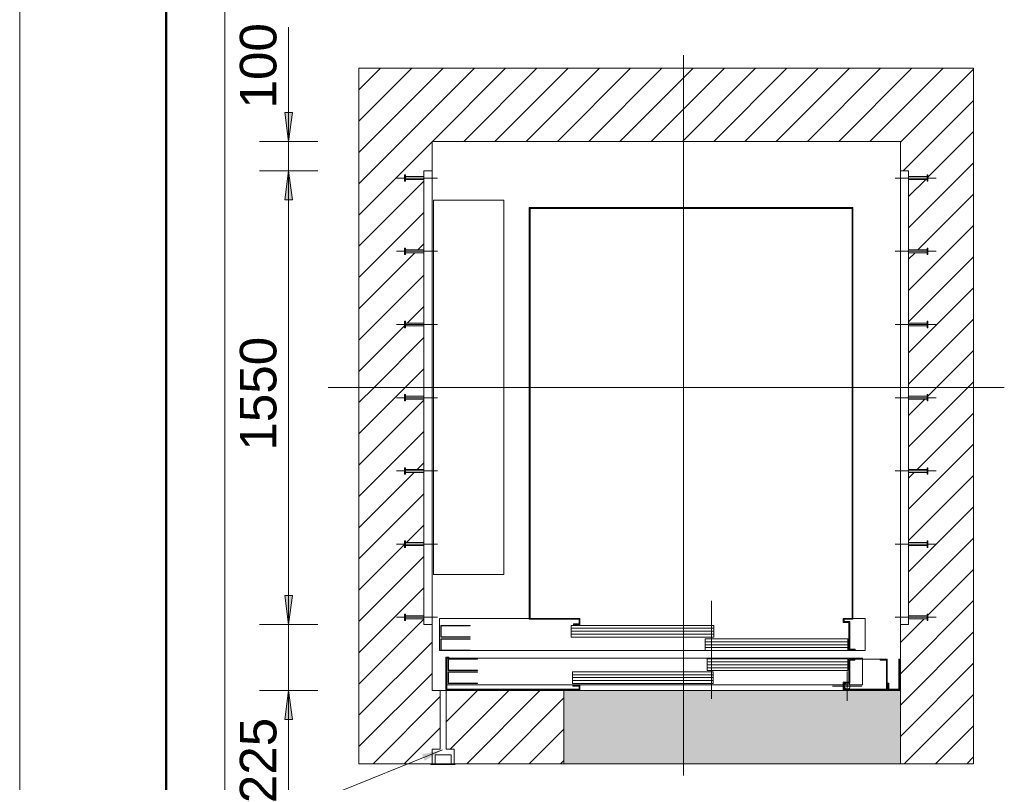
# Model space of a CAD drawing. Extents: x 294 to 994, y 7 to 427.
# Tile 16 of 33: x 294 to 361, y 273 to 325. Entities that reach past the tile are written whole.
import ezdxf
from ezdxf.lldxf.tags import DXFTag

# ---------------------------------------------------------------- set-up
doc = ezdxf.new("R2010")
doc.units = 0
doc.layers.get('0').update_dxf_attribs({"lineweight": 5})
for name, color, linetype, lineweight, true_color in [('3', 9, 'grob', 5, 0x808080), ('7', 9, 'STRICHPUNKT2', 5, 0x808080), ('8', 3, 'Continuous', 5, 0x00ff00), ('8_Schraffur', 9, 'Continuous', 5, 0x808080), ('9_Bem', 9, 'Continuous', 5, 0x808080)]:
    doc.layers.add(name, color=color, linetype=linetype, lineweight=lineweight, true_color=true_color)
doc.layers.add('6', color=7, linetype='Continuous', lineweight=18)
doc.layers.add('iwb_Rahmen', color=7, linetype='Continuous', lineweight=50)
doc.layers.add('_3d_View_', color=7, linetype='Continuous')
doc.styles.get("Standard").update_dxf_attribs({"font": 'arial.ttf'})
tags = doc.linetypes.add('fein_strichliert', pattern=[4, 1, -2, 1]).pattern_tags.tags
tags[8:9] = [DXFTag(74, 4), DXFTag(75, 0), DXFTag(340, '0'), DXFTag(46, 0.0), DXFTag(50, 0.0), DXFTag(44, 0.0), DXFTag(45, 0.0)]
tags[6:7] = [DXFTag(74, 4), DXFTag(75, 0), DXFTag(340, '0'), DXFTag(46, 0.0), DXFTag(50, 0.0), DXFTag(44, 0.0), DXFTag(45, 0.0)]
tags[4:5] = [DXFTag(74, 4), DXFTag(75, 0), DXFTag(340, '0'), DXFTag(46, 0.0), DXFTag(50, 0.0), DXFTag(44, 0.0), DXFTag(45, 0.0)]
tags = doc.linetypes.add('grob', pattern=[14, 3, -8, 3]).pattern_tags.tags
tags[8:9] = [DXFTag(74, 4), DXFTag(75, 0), DXFTag(340, '0'), DXFTag(46, 0.0), DXFTag(50, 0.0), DXFTag(44, 0.0), DXFTag(45, 0.0)]
tags[6:7] = [DXFTag(74, 4), DXFTag(75, 0), DXFTag(340, '0'), DXFTag(46, 0.0), DXFTag(50, 0.0), DXFTag(44, 0.0), DXFTag(45, 0.0)]
tags[4:5] = [DXFTag(74, 4), DXFTag(75, 0), DXFTag(340, '0'), DXFTag(46, 0.0), DXFTag(50, 0.0), DXFTag(44, 0.0), DXFTag(45, 0.0)]
tags = doc.linetypes.add('STRICHPUNKT2', pattern=[12.7, 6.35, -3.175, 0, -3.175]).pattern_tags.tags
tags[10:11] = [DXFTag(74, 4), DXFTag(75, 0), DXFTag(340, '0'), DXFTag(46, 0.0), DXFTag(50, 0.0), DXFTag(44, 0.0), DXFTag(45, 0.0)]
tags[8:9] = [DXFTag(74, 4), DXFTag(75, 0), DXFTag(340, '0'), DXFTag(46, 0.0), DXFTag(50, 0.0), DXFTag(44, 0.0), DXFTag(45, 0.0)]
tags[6:7] = [DXFTag(74, 4), DXFTag(75, 0), DXFTag(340, '0'), DXFTag(46, 0.0), DXFTag(50, 0.0), DXFTag(44, 0.0), DXFTag(45, 0.0)]
tags[4:5] = [DXFTag(74, 4), DXFTag(75, 0), DXFTag(340, '0'), DXFTag(46, 0.0), DXFTag(50, 0.0), DXFTag(44, 0.0), DXFTag(45, 0.0)]

# ---------------------------------------------------------------- blocks, each defined once
blk = doc.blocks.new('Schraffur-A05LE1VNBH', base_point=(339.428, 299.62))
at = {"color": 0, "linetype": 'fein_strichliert', "lineweight": -2, "ltscale": 0.13}
for p, q in [((339.428, 316.492), (344.356, 321.42)), ((339.428, 320.763), (340.085, 321.42)), ((343.627, 316.42), (348.627, 321.42)), ((347.898, 316.42), (352.898, 321.42)), ((352.169, 316.42), (357.169, 321.42)), ((354.439, 314.42), (359.248, 319.228)), ((354.808, 310.517), (359.248, 314.957)), ((354.808, 306.247), (359.248, 310.687)), ((354.808, 301.976), (359.248, 306.416)), ((356.723, 299.62), (359.248, 302.145))]:
    blk.add_line(p, q, dxfattribs=at)
at = {"color": 0, "lineweight": -2}
for p, q in [((339.428, 318.628), (342.221, 321.42)), ((341.492, 316.42), (346.492, 321.42)), ((345.763, 316.42), (350.762, 321.42)), ((350.033, 316.42), (355.033, 321.42)), ((354.248, 316.364), (359.248, 321.364)), ((356.128, 313.973), (359.248, 317.093)), ((354.808, 312.653), (355.975, 313.82)), ((355.446, 309.02), (359.248, 312.822)), ((354.808, 308.382), (355.246, 308.82)), ((354.808, 304.111), (359.248, 308.551)), ((354.808, 299.84), (359.248, 304.28)), ((358.859, 299.62), (359.248, 300.009))]:
    blk.add_line(p, q, dxfattribs=at)
blk = doc.blocks.new('Schraffur-A05LE1VPBH', base_point=(317.248, 299.62))
at = {"color": 0, "lineweight": -2}
for p, q in [((317.248, 313.531), (325.137, 321.42)), ((317.248, 317.802), (320.866, 321.42)), ((324.408, 316.42), (329.408, 321.42)), ((328.679, 316.42), (333.679, 321.42)), ((332.95, 316.42), (337.95, 321.42)), ((337.221, 316.42), (339.428, 318.628)), ((317.248, 309.26), (321.688, 313.7)), ((317.248, 304.989), (321.079, 308.82)), ((321.279, 309.02), (321.688, 309.429)), ((320.55, 304.02), (321.688, 305.158)), ((317.248, 300.719), (320.368, 303.838)), ((320.42, 299.62), (321.688, 300.888))]:
    blk.add_line(p, q, dxfattribs=at)
at = {"color": 0, "linetype": 'fein_strichliert', "lineweight": -2, "ltscale": 0.13}
for p, q in [((317.248, 315.667), (323.001, 321.42)), ((317.248, 319.938), (318.731, 321.42)), ((322.272, 316.42), (327.272, 321.42)), ((326.543, 316.42), (331.543, 321.42)), ((330.814, 316.42), (335.814, 321.42)), ((335.085, 316.42), (339.428, 320.763)), ((317.248, 311.396), (322.248, 316.396)), ((339.356, 316.42), (339.428, 316.492)), ((317.248, 307.125), (321.688, 311.565)), ((317.248, 302.854), (321.688, 307.294)), ((318.285, 299.62), (321.688, 303.023))]:
    blk.add_line(p, q, dxfattribs=at)
blk = doc.blocks.new('Schraffur-A05LE1VRBH', base_point=(354.248, 273.92))
at = {"color": 0, "lineweight": -2}
for p, q in [((354.808, 295.569), (358.859, 299.62)), ((354.808, 291.298), (359.248, 295.738)), ((354.808, 287.027), (359.248, 291.467)), ((356.128, 284.076), (359.248, 287.196)), ((354.248, 282.196), (355.871, 283.82)), ((354.248, 277.926), (359.248, 282.926)), ((354.514, 273.92), (359.248, 278.655)), ((358.785, 273.92), (359.248, 274.384))]:
    blk.add_line(p, q, dxfattribs=at)
at = {"color": 0, "linetype": 'fein_strichliert', "lineweight": -2, "ltscale": 0.13}
for p, q in [((356.128, 299.025), (356.723, 299.62)), ((354.808, 297.705), (355.923, 298.82)), ((355.394, 294.02), (359.248, 297.874)), ((354.808, 293.434), (355.194, 293.82)), ((354.808, 289.163), (359.248, 293.603)), ((354.808, 284.892), (359.248, 289.332)), ((354.248, 280.061), (359.248, 285.061)), ((354.248, 275.79), (359.248, 280.79)), ((356.649, 273.92), (359.248, 276.519))]:
    blk.add_line(p, q, dxfattribs=at)
blk = doc.blocks.new('Schraffur-A05LE1VTBH', base_point=(317.248, 273.92))
at = {"color": 0, "lineweight": -2}
for p, q in [((317.248, 296.448), (320.42, 299.62)), ((317.248, 292.177), (321.688, 296.617)), ((317.248, 287.906), (321.688, 292.346)), ((317.248, 283.635), (321.688, 288.075)), ((317.248, 279.364), (321.688, 283.804)), ((317.248, 275.093), (322.248, 280.093)), ((320.448, 274.022), (322.808, 276.382))]:
    blk.add_line(p, q, dxfattribs=at)
at = {"color": 0, "linetype": 'fein_strichliert', "lineweight": -2, "ltscale": 0.13}
for p, q in [((317.248, 298.583), (318.285, 299.62)), ((317.248, 294.312), (321.688, 298.752)), ((321.227, 294.02), (321.688, 294.481)), ((317.248, 290.041), (321.027, 293.82)), ((320.498, 289.02), (321.688, 290.21)), ((317.248, 285.77), (320.368, 288.89)), ((317.248, 281.499), (321.688, 285.939)), ((317.248, 277.228), (322.248, 282.228)), ((318.211, 273.92), (322.808, 278.517))]:
    blk.add_line(p, q, dxfattribs=at)
blk = doc.blocks.new('Schraffur-A05LE1VVBH', base_point=(320.346, 273.92))
at = {"color": 0, "lineweight": -2}
blk.add_line((320.346, 273.92), (320.448, 274.022), dxfattribs=at)
blk = doc.blocks.new('Schraffur-A05LE1VZBH', base_point=(323.208, 273.92))
at = {"color": 0, "lineweight": -2}
for p, q in [((323.208, 276.782), (325.346, 278.92)), ((324.617, 273.92), (329.617, 278.92)), ((328.888, 273.92), (331.248, 276.28))]:
    blk.add_line(p, q, dxfattribs=at)
at = {"color": 0, "linetype": 'fein_strichliert', "lineweight": -2, "ltscale": 0.13}
for p, q in [((323.208, 278.917), (323.211, 278.92)), ((323.482, 274.92), (327.482, 278.92)), ((326.753, 273.92), (331.248, 278.416)), ((331.023, 273.92), (331.248, 274.145))]:
    blk.add_line(p, q, dxfattribs=at)
blk = doc.blocks.new('Blockreferenz-A05LE1W1BH', base_point=(315.148, 273.12))
at = {"color": 0, "linetype": 'ByBlock', "lineweight": -2, "ltscale": 0.13}
for p, q in [((339.428, 299.62), (339.428, 322.32)), ((315.148, 299.62), (339.428, 299.62)), ((339.428, 273.12), (339.428, 299.62)), ((339.428, 299.62), (361.348, 299.62))]:
    blk.add_line(p, q, dxfattribs=at)
blk = doc.blocks.new('Polygon-A05LE1W3BH', base_point=(322.248, 278.92))
at = {"color": 0, "linetype": 'ByBlock', "lineweight": -2, "ltscale": 0.18}
for p, q in [((322.248, 278.92), (322.248, 316.42)), ((322.248, 316.42), (354.248, 316.42)), ((354.248, 316.42), (354.248, 278.92)), ((354.248, 278.92), (322.248, 278.92))]:
    blk.add_line(p, q, dxfattribs=at)
blk = doc.blocks.new('Polygon-A05LE1W5BH', base_point=(317.248, 273.92))
at = {"color": 0, "linetype": 'ByBlock', "lineweight": -2, "ltscale": 0.18}
for p, q in [((317.248, 273.92), (317.248, 321.42)), ((317.248, 321.42), (359.248, 321.42)), ((359.248, 321.42), (359.248, 273.92)), ((359.248, 273.92), (317.248, 273.92))]:
    blk.add_line(p, q, dxfattribs=at)
blk = doc.blocks.new('Blockreferenz-A05LE1W9BH', base_point=(323.248, 279.32))
at = {"color": 0, "linetype": 'ByBlock', "lineweight": -2, "ltscale": 0.13}
for p, q in [((351.648, 281.14), (323.248, 281.14)), ((323.248, 281.14), (323.248, 279.32)), ((350.647, 281.08), (341.049, 281.08)), ((341.049, 281.08), (341.049, 280.28)), ((350.647, 280.28), (350.647, 281.08)), ((351.648, 279.32), (351.648, 281.14)), ((341.447, 280.2), (331.849, 280.2)), ((331.849, 280.2), (331.849, 279.4)), ((341.049, 280.28), (350.647, 280.28)), ((341.447, 279.4), (341.447, 280.2)), ((323.248, 279.32), (351.648, 279.32)), ((331.849, 279.4), (341.447, 279.4))]:
    blk.add_line(p, q, dxfattribs=at)
at = {"layer": '3', "linetype": 'grob', "ltscale": 0.13}
for p, q in [((325.348, 281.08), (323.348, 281.08)), ((323.348, 281.08), (323.348, 280.28)), ((323.368, 281.06), (325.348, 281.06)), ((323.368, 280.3), (323.368, 281.06)), ((325.348, 281.06), (325.348, 281.08)), ((323.348, 280.28), (325.348, 280.28)), ((325.348, 280.2), (323.348, 280.2)), ((323.348, 280.2), (323.348, 279.4)), ((325.348, 280.3), (323.368, 280.3)), ((323.368, 280.18), (325.348, 280.18)), ((323.368, 279.42), (323.368, 280.18)), ((325.348, 280.28), (325.348, 280.3)), ((325.348, 280.18), (325.348, 280.2)), ((323.348, 279.4), (325.348, 279.4)), ((325.348, 279.42), (323.368, 279.42)), ((325.348, 279.4), (325.348, 279.42))]:
    blk.add_line(p, q, dxfattribs=at)
at = {"layer": '8', "linetype": 'ByBlock', "ltscale": 0.13}
for p, q in [((341.048, 280.88), (350.648, 280.88)), ((341.048, 280.68), (350.648, 280.68)), ((331.848, 280), (341.448, 280)), ((341.048, 280.48), (350.648, 280.48)), ((331.848, 279.8), (341.448, 279.8)), ((331.848, 279.6), (341.448, 279.6))]:
    blk.add_line(p, q, dxfattribs=at)
blk = doc.blocks.new('Polygon-A05LE1WBBH', base_point=(331.248, 273.92))
at = {"color": 0, "linetype": 'ByBlock', "lineweight": -2, "ltscale": 0.18}
for p, q in [((331.248, 273.92), (331.248, 278.92)), ((331.248, 278.92), (354.248, 278.92)), ((354.248, 278.92), (354.248, 273.92)), ((354.248, 273.92), (331.248, 273.92))]:
    blk.add_line(p, q, dxfattribs=at)
blk = doc.blocks.new('Polygon-A05LE1WDBH', base_point=(331.248, 273.92))
at = {"color": 0, "linetype": 'ByBlock', "lineweight": -2, "ltscale": 0.13}
blk.add_solid([(331.248, 273.92), (331.248, 278.92), (354.248, 273.92), (354.248, 278.92)], dxfattribs=at)
blk = doc.blocks.new('Kreis-A05LE1WFBH', base_point=(350.407, 279.02))
at = {"color": 0, "linetype": 'ByBlock', "lineweight": -2, "ltscale": 0.13}
blk.add_circle((350.613, 279.225), 0.206, dxfattribs=at)
blk = doc.blocks.new('Blockreferenz-A05LE1WJBH', base_point=(319.808, 283.42))
at = {"color": 0, "linetype": 'ByBlock', "lineweight": -2, "ltscale": 0.13}
for p, q in [((322.248, 314.42), (321.688, 314.42)), ((321.688, 283.42), (321.688, 314.42)), ((322.248, 283.42), (322.248, 314.42)), ((321.688, 283.42), (322.248, 283.42))]:
    blk.add_line(p, q, dxfattribs=at)
at = {"layer": '3', "linetype": 'grob', "ltscale": 0.13}
for p, q in [((320.428, 314.14), (320.368, 314.14)), ((320.368, 314.14), (320.368, 314.123)), ((320.368, 314.123), (320.368, 314.076)), ((320.368, 314.076), (320.368, 314.004)), ((320.368, 314.004), (320.368, 313.92)), ((320.368, 313.92), (320.368, 313.836)), ((320.368, 313.836), (320.368, 313.765)), ((320.368, 313.765), (320.368, 313.717)), ((320.368, 313.717), (320.368, 313.7)), ((320.368, 313.7), (320.428, 313.7)), ((320.428, 314.123), (320.428, 314.14)), ((320.428, 314.076), (320.428, 314.123)), ((320.428, 314.004), (320.428, 314.076)), ((320.428, 314.02), (320.428, 314.013)), ((321.688, 314.02), (320.428, 314.02)), ((320.428, 314.013), (320.428, 313.991)), ((320.428, 313.92), (320.428, 314.004)), ((320.428, 313.991), (320.428, 313.958)), ((320.428, 313.958), (320.428, 313.92)), ((320.428, 313.836), (320.428, 313.92)), ((320.428, 313.92), (320.428, 313.882)), ((320.428, 313.882), (320.428, 313.849)), ((320.428, 313.849), (320.428, 313.828)), ((320.428, 313.765), (320.428, 313.836)), ((320.428, 313.828), (320.428, 313.82)), ((320.428, 313.82), (321.688, 313.82)), ((320.428, 313.717), (320.428, 313.765)), ((320.428, 313.7), (320.428, 313.717)), ((321.688, 314.013), (321.688, 314.02)), ((321.688, 313.991), (321.688, 314.013)), ((321.688, 313.958), (321.688, 313.991)), ((321.688, 313.92), (321.688, 313.958)), ((321.688, 313.882), (321.688, 313.92)), ((321.688, 313.849), (321.688, 313.882)), ((321.688, 313.828), (321.688, 313.849)), ((321.688, 313.82), (321.688, 313.828)), ((320.428, 309.14), (320.368, 309.14)), ((320.368, 309.14), (320.368, 309.123)), ((320.368, 309.123), (320.368, 309.076)), ((320.368, 309.076), (320.368, 309.004)), ((320.368, 309.004), (320.368, 308.92)), ((320.368, 308.92), (320.368, 308.836)), ((320.368, 308.836), (320.368, 308.765)), ((320.428, 309.123), (320.428, 309.14)), ((320.428, 309.076), (320.428, 309.123)), ((320.428, 309.004), (320.428, 309.076)), ((320.428, 309.02), (320.428, 309.013)), ((321.688, 309.02), (320.428, 309.02)), ((320.428, 309.013), (320.428, 308.991)), ((320.428, 308.92), (320.428, 309.004)), ((320.428, 308.991), (320.428, 308.958)), ((320.428, 308.958), (320.428, 308.92)), ((320.428, 308.836), (320.428, 308.92)), ((320.428, 308.92), (320.428, 308.882)), ((320.428, 308.882), (320.428, 308.849)), ((320.428, 308.849), (320.428, 308.828)), ((320.428, 308.765), (320.428, 308.836)), ((320.428, 308.828), (320.428, 308.82)), ((320.428, 308.82), (321.688, 308.82)), ((321.688, 309.013), (321.688, 309.02)), ((321.688, 308.991), (321.688, 309.013)), ((321.688, 308.958), (321.688, 308.991)), ((321.688, 308.92), (321.688, 308.958)), ((321.688, 308.882), (321.688, 308.92)), ((321.688, 308.849), (321.688, 308.882)), ((321.688, 308.828), (321.688, 308.849)), ((321.688, 308.82), (321.688, 308.828)), ((320.368, 308.765), (320.368, 308.717)), ((320.368, 308.717), (320.368, 308.7)), ((320.368, 308.7), (320.428, 308.7)), ((320.428, 308.717), (320.428, 308.765)), ((320.428, 308.7), (320.428, 308.717)), ((320.428, 304.14), (320.368, 304.14)), ((320.368, 304.14), (320.368, 304.123)), ((320.368, 304.123), (320.368, 304.076)), ((320.428, 304.123), (320.428, 304.14)), ((320.428, 304.076), (320.428, 304.123)), ((320.368, 304.076), (320.368, 304.004)), ((320.368, 304.004), (320.368, 303.92)), ((320.368, 303.92), (320.368, 303.836)), ((320.368, 303.836), (320.368, 303.765)), ((320.368, 303.765), (320.368, 303.717)), ((320.368, 303.717), (320.368, 303.7)), ((320.368, 303.7), (320.428, 303.7)), ((320.428, 304.004), (320.428, 304.076)), ((320.428, 304.02), (320.428, 304.013)), ((321.688, 304.02), (320.428, 304.02)), ((320.428, 304.013), (320.428, 303.991)), ((320.428, 303.92), (320.428, 304.004)), ((320.428, 303.991), (320.428, 303.958)), ((320.428, 303.958), (320.428, 303.92)), ((320.428, 303.836), (320.428, 303.92)), ((320.428, 303.92), (320.428, 303.882)), ((320.428, 303.882), (320.428, 303.849)), ((320.428, 303.849), (320.428, 303.828)), ((320.428, 303.765), (320.428, 303.836)), ((320.428, 303.828), (320.428, 303.82)), ((320.428, 303.82), (321.688, 303.82)), ((320.428, 303.717), (320.428, 303.765)), ((320.428, 303.7), (320.428, 303.717)), ((321.688, 304.013), (321.688, 304.02)), ((321.688, 303.991), (321.688, 304.013)), ((321.688, 303.958), (321.688, 303.991)), ((321.688, 303.92), (321.688, 303.958)), ((321.688, 303.882), (321.688, 303.92)), ((321.688, 303.849), (321.688, 303.882)), ((321.688, 303.828), (321.688, 303.849)), ((321.688, 303.82), (321.688, 303.828)), ((320.428, 299.14), (320.368, 299.14)), ((320.368, 299.14), (320.368, 299.123)), ((320.368, 299.123), (320.368, 299.076)), ((320.368, 299.076), (320.368, 299.004)), ((320.368, 299.004), (320.368, 298.92)), ((320.368, 298.92), (320.368, 298.836)), ((320.368, 298.836), (320.368, 298.765)), ((320.368, 298.765), (320.368, 298.717)), ((320.428, 299.123), (320.428, 299.14)), ((320.428, 299.076), (320.428, 299.123)), ((320.428, 299.004), (320.428, 299.076)), ((320.428, 299.02), (320.428, 299.013)), ((321.688, 299.02), (320.428, 299.02)), ((320.428, 299.013), (320.428, 298.991)), ((320.428, 298.92), (320.428, 299.004)), ((320.428, 298.991), (320.428, 298.958)), ((320.428, 298.958), (320.428, 298.92)), ((320.428, 298.836), (320.428, 298.92)), ((320.428, 298.92), (320.428, 298.882)), ((320.428, 298.882), (320.428, 298.849)), ((320.428, 298.849), (320.428, 298.828)), ((320.428, 298.765), (320.428, 298.836)), ((320.428, 298.828), (320.428, 298.82)), ((320.428, 298.82), (321.688, 298.82)), ((320.428, 298.717), (320.428, 298.765)), ((321.688, 299.013), (321.688, 299.02)), ((321.688, 298.991), (321.688, 299.013)), ((321.688, 298.958), (321.688, 298.991)), ((321.688, 298.92), (321.688, 298.958)), ((321.688, 298.882), (321.688, 298.92)), ((321.688, 298.849), (321.688, 298.882)), ((321.688, 298.828), (321.688, 298.849)), ((321.688, 298.82), (321.688, 298.828)), ((320.368, 298.717), (320.368, 298.7)), ((320.368, 298.7), (320.428, 298.7)), ((320.428, 298.7), (320.428, 298.717)), ((320.428, 294.14), (320.368, 294.14)), ((320.368, 294.14), (320.368, 294.123)), ((320.368, 294.123), (320.368, 294.076)), ((320.368, 294.076), (320.368, 294.004)), ((320.428, 294.123), (320.428, 294.14)), ((320.428, 294.076), (320.428, 294.123)), ((320.428, 294.004), (320.428, 294.076)), ((320.428, 294.02), (320.428, 294.013)), ((321.688, 294.02), (320.428, 294.02)), ((320.428, 294.013), (320.428, 293.991)), ((321.688, 294.013), (321.688, 294.02)), ((321.688, 293.991), (321.688, 294.013)), ((320.368, 294.004), (320.368, 293.92)), ((320.368, 293.92), (320.368, 293.836)), ((320.368, 293.836), (320.368, 293.765)), ((320.368, 293.765), (320.368, 293.717)), ((320.368, 293.717), (320.368, 293.7)), ((320.368, 293.7), (320.428, 293.7)), ((320.428, 293.92), (320.428, 294.004)), ((320.428, 293.991), (320.428, 293.958)), ((320.428, 293.958), (320.428, 293.92)), ((320.428, 293.836), (320.428, 293.92)), ((320.428, 293.92), (320.428, 293.882)), ((320.428, 293.882), (320.428, 293.849)), ((320.428, 293.849), (320.428, 293.828)), ((320.428, 293.765), (320.428, 293.836)), ((320.428, 293.828), (320.428, 293.82)), ((320.428, 293.82), (321.688, 293.82)), ((320.428, 293.717), (320.428, 293.765)), ((320.428, 293.7), (320.428, 293.717)), ((321.688, 293.958), (321.688, 293.991)), ((321.688, 293.92), (321.688, 293.958)), ((321.688, 293.882), (321.688, 293.92)), ((321.688, 293.849), (321.688, 293.882)), ((321.688, 293.828), (321.688, 293.849)), ((321.688, 293.82), (321.688, 293.828)), ((320.428, 289.14), (320.368, 289.14)), ((320.368, 289.14), (320.368, 289.123)), ((320.368, 289.123), (320.368, 289.076)), ((320.368, 289.076), (320.368, 289.004)), ((320.368, 289.004), (320.368, 288.92)), ((320.368, 288.92), (320.368, 288.836)), ((320.368, 288.836), (320.368, 288.765)), ((320.368, 288.765), (320.368, 288.717)), ((320.368, 288.717), (320.368, 288.7)), ((320.368, 288.7), (320.428, 288.7)), ((320.428, 289.123), (320.428, 289.14)), ((320.428, 289.076), (320.428, 289.123)), ((320.428, 289.004), (320.428, 289.076)), ((320.428, 289.02), (320.428, 289.013)), ((321.688, 289.02), (320.428, 289.02)), ((320.428, 289.013), (320.428, 288.991)), ((320.428, 288.92), (320.428, 289.004)), ((320.428, 288.991), (320.428, 288.958)), ((320.428, 288.958), (320.428, 288.92)), ((320.428, 288.836), (320.428, 288.92)), ((320.428, 288.92), (320.428, 288.882)), ((320.428, 288.882), (320.428, 288.849)), ((320.428, 288.849), (320.428, 288.828)), ((320.428, 288.765), (320.428, 288.836)), ((320.428, 288.828), (320.428, 288.82)), ((320.428, 288.82), (321.688, 288.82)), ((320.428, 288.717), (320.428, 288.765)), ((320.428, 288.7), (320.428, 288.717)), ((321.688, 289.013), (321.688, 289.02)), ((321.688, 288.991), (321.688, 289.013)), ((321.688, 288.958), (321.688, 288.991)), ((321.688, 288.92), (321.688, 288.958)), ((321.688, 288.882), (321.688, 288.92)), ((321.688, 288.849), (321.688, 288.882)), ((321.688, 288.828), (321.688, 288.849)), ((321.688, 288.82), (321.688, 288.828)), ((320.428, 284.14), (320.368, 284.14)), ((320.368, 284.14), (320.368, 284.123)), ((320.368, 284.123), (320.368, 284.076)), ((320.368, 284.076), (320.368, 284.004)), ((320.368, 284.004), (320.368, 283.92)), ((320.368, 283.92), (320.368, 283.836)), ((320.428, 284.123), (320.428, 284.14)), ((320.428, 284.076), (320.428, 284.123)), ((320.428, 284.004), (320.428, 284.076)), ((320.428, 284.02), (320.428, 284.013)), ((321.688, 284.02), (320.428, 284.02)), ((320.428, 284.013), (320.428, 283.991)), ((320.428, 283.92), (320.428, 284.004)), ((320.428, 283.991), (320.428, 283.958)), ((320.428, 283.958), (320.428, 283.92)), ((320.428, 283.836), (320.428, 283.92)), ((320.428, 283.92), (320.428, 283.882)), ((321.688, 284.013), (321.688, 284.02)), ((321.688, 283.991), (321.688, 284.013)), ((321.688, 283.958), (321.688, 283.991)), ((321.688, 283.92), (321.688, 283.958)), ((321.688, 283.882), (321.688, 283.92)), ((320.368, 283.836), (320.368, 283.765)), ((320.368, 283.765), (320.368, 283.717)), ((320.368, 283.717), (320.368, 283.7)), ((320.368, 283.7), (320.428, 283.7)), ((320.428, 283.882), (320.428, 283.849)), ((320.428, 283.849), (320.428, 283.828)), ((320.428, 283.765), (320.428, 283.836)), ((320.428, 283.828), (320.428, 283.82)), ((320.428, 283.82), (321.688, 283.82)), ((320.428, 283.717), (320.428, 283.765)), ((320.428, 283.7), (320.428, 283.717)), ((321.688, 283.849), (321.688, 283.882)), ((321.688, 283.828), (321.688, 283.849)), ((321.688, 283.82), (321.688, 283.828))]:
    blk.add_line(p, q, dxfattribs=at)
at = {"layer": '7', "linetype": 'STRICHPUNKT2', "ltscale": 0.13}
for p, q in [((322.608, 313.92), (319.808, 313.92)), ((322.608, 308.92), (319.808, 308.92)), ((322.608, 303.92), (319.808, 303.92)), ((322.608, 298.92), (319.808, 298.92)), ((322.608, 293.92), (319.808, 293.92)), ((322.608, 288.92), (319.808, 288.92)), ((322.608, 283.92), (319.808, 283.92))]:
    blk.add_line(p, q, dxfattribs=at)
blk = doc.blocks.new('Blockreferenz-A05LE1WLBH', base_point=(353.888, 283.42))
at = {"color": 0, "linetype": 'ByBlock', "lineweight": -2, "ltscale": 0.13}
for p, q in [((354.248, 283.42), (354.248, 314.42)), ((354.248, 314.42), (354.808, 314.42)), ((354.808, 283.42), (354.808, 314.42)), ((354.808, 283.42), (354.248, 283.42))]:
    blk.add_line(p, q, dxfattribs=at)
at = {"layer": '3', "linetype": 'grob', "ltscale": 0.13}
for p, q in [((354.808, 314.012), (354.808, 314.02)), ((354.808, 314.02), (356.068, 314.02)), ((354.808, 313.991), (354.808, 314.012)), ((354.808, 313.958), (354.808, 313.991)), ((354.808, 313.92), (354.808, 313.958)), ((354.808, 313.882), (354.808, 313.92)), ((354.808, 313.849), (354.808, 313.882)), ((354.808, 313.827), (354.808, 313.849)), ((354.808, 313.82), (354.808, 313.827)), ((356.068, 313.82), (354.808, 313.82)), ((356.068, 314.123), (356.068, 314.14)), ((356.068, 314.14), (356.128, 314.14)), ((356.068, 314.075), (356.068, 314.123)), ((356.068, 314.004), (356.068, 314.075)), ((356.068, 314.02), (356.068, 314.012)), ((356.068, 314.012), (356.068, 313.991)), ((356.068, 313.92), (356.068, 314.004)), ((356.068, 313.991), (356.068, 313.958)), ((356.068, 313.958), (356.068, 313.92)), ((356.068, 313.836), (356.068, 313.92)), ((356.068, 313.92), (356.068, 313.882)), ((356.068, 313.882), (356.068, 313.849)), ((356.068, 313.849), (356.068, 313.827)), ((356.068, 313.764), (356.068, 313.836)), ((356.068, 313.827), (356.068, 313.82)), ((356.068, 313.717), (356.068, 313.764)), ((356.068, 313.7), (356.068, 313.717)), ((356.128, 313.7), (356.068, 313.7)), ((356.128, 314.14), (356.128, 314.123)), ((356.128, 314.123), (356.128, 314.075)), ((356.128, 314.075), (356.128, 314.004)), ((356.128, 314.004), (356.128, 313.92)), ((356.128, 313.92), (356.128, 313.836)), ((356.128, 313.836), (356.128, 313.764)), ((356.128, 313.764), (356.128, 313.717)), ((356.128, 313.717), (356.128, 313.7)), ((354.808, 309.012), (354.808, 309.02)), ((354.808, 309.02), (356.068, 309.02)), ((354.808, 308.991), (354.808, 309.012)), ((354.808, 308.958), (354.808, 308.991)), ((354.808, 308.92), (354.808, 308.958)), ((354.808, 308.882), (354.808, 308.92)), ((354.808, 308.849), (354.808, 308.882)), ((354.808, 308.827), (354.808, 308.849)), ((354.808, 308.82), (354.808, 308.827)), ((356.068, 308.82), (354.808, 308.82)), ((356.068, 309.123), (356.068, 309.14)), ((356.068, 309.14), (356.128, 309.14)), ((356.068, 309.075), (356.068, 309.123)), ((356.068, 309.004), (356.068, 309.075)), ((356.068, 309.02), (356.068, 309.012)), ((356.068, 309.012), (356.068, 308.991)), ((356.068, 308.92), (356.068, 309.004)), ((356.068, 308.991), (356.068, 308.958)), ((356.068, 308.958), (356.068, 308.92)), ((356.068, 308.836), (356.068, 308.92)), ((356.068, 308.92), (356.068, 308.882)), ((356.068, 308.882), (356.068, 308.849)), ((356.068, 308.849), (356.068, 308.827)), ((356.068, 308.764), (356.068, 308.836)), ((356.068, 308.827), (356.068, 308.82)), ((356.128, 309.14), (356.128, 309.123)), ((356.128, 309.123), (356.128, 309.075)), ((356.128, 309.075), (356.128, 309.004)), ((356.128, 309.004), (356.128, 308.92)), ((356.128, 308.92), (356.128, 308.836)), ((356.128, 308.836), (356.128, 308.764)), ((356.068, 308.717), (356.068, 308.764)), ((356.068, 308.7), (356.068, 308.717)), ((356.128, 308.7), (356.068, 308.7)), ((356.128, 308.764), (356.128, 308.717)), ((356.128, 308.717), (356.128, 308.7)), ((356.068, 304.123), (356.068, 304.14)), ((356.068, 304.14), (356.128, 304.14)), ((356.068, 304.075), (356.068, 304.123)), ((356.128, 304.14), (356.128, 304.123)), ((356.128, 304.123), (356.128, 304.075)), ((354.808, 304.012), (354.808, 304.02)), ((354.808, 304.02), (356.068, 304.02)), ((354.808, 303.991), (354.808, 304.012)), ((354.808, 303.958), (354.808, 303.991)), ((354.808, 303.92), (354.808, 303.958)), ((354.808, 303.882), (354.808, 303.92)), ((354.808, 303.849), (354.808, 303.882)), ((354.808, 303.827), (354.808, 303.849)), ((354.808, 303.82), (354.808, 303.827)), ((356.068, 303.82), (354.808, 303.82)), ((356.068, 304.004), (356.068, 304.075)), ((356.068, 304.02), (356.068, 304.012)), ((356.068, 304.012), (356.068, 303.991)), ((356.068, 303.92), (356.068, 304.004)), ((356.068, 303.991), (356.068, 303.958)), ((356.068, 303.958), (356.068, 303.92)), ((356.068, 303.836), (356.068, 303.92)), ((356.068, 303.92), (356.068, 303.882)), ((356.068, 303.882), (356.068, 303.849)), ((356.068, 303.849), (356.068, 303.827)), ((356.068, 303.764), (356.068, 303.836)), ((356.068, 303.827), (356.068, 303.82)), ((356.068, 303.717), (356.068, 303.764)), ((356.068, 303.7), (356.068, 303.717)), ((356.128, 303.7), (356.068, 303.7)), ((356.128, 304.075), (356.128, 304.004)), ((356.128, 304.004), (356.128, 303.92)), ((356.128, 303.92), (356.128, 303.836)), ((356.128, 303.836), (356.128, 303.764)), ((356.128, 303.764), (356.128, 303.717)), ((356.128, 303.717), (356.128, 303.7)), ((354.808, 299.012), (354.808, 299.02)), ((354.808, 299.02), (356.068, 299.02)), ((354.808, 298.991), (354.808, 299.012)), ((354.808, 298.958), (354.808, 298.991)), ((354.808, 298.92), (354.808, 298.958)), ((354.808, 298.882), (354.808, 298.92)), ((354.808, 298.849), (354.808, 298.882)), ((354.808, 298.827), (354.808, 298.849)), ((354.808, 298.82), (354.808, 298.827)), ((356.068, 298.82), (354.808, 298.82)), ((356.068, 299.123), (356.068, 299.14)), ((356.068, 299.14), (356.128, 299.14)), ((356.068, 299.075), (356.068, 299.123)), ((356.068, 299.004), (356.068, 299.075)), ((356.068, 299.02), (356.068, 299.012)), ((356.068, 299.012), (356.068, 298.991)), ((356.068, 298.92), (356.068, 299.004)), ((356.068, 298.991), (356.068, 298.958)), ((356.068, 298.958), (356.068, 298.92)), ((356.068, 298.836), (356.068, 298.92)), ((356.068, 298.92), (356.068, 298.882)), ((356.068, 298.882), (356.068, 298.849)), ((356.068, 298.849), (356.068, 298.827)), ((356.068, 298.764), (356.068, 298.836)), ((356.068, 298.827), (356.068, 298.82)), ((356.068, 298.717), (356.068, 298.764)), ((356.128, 299.14), (356.128, 299.123)), ((356.128, 299.123), (356.128, 299.075)), ((356.128, 299.075), (356.128, 299.004)), ((356.128, 299.004), (356.128, 298.92)), ((356.128, 298.92), (356.128, 298.836)), ((356.128, 298.836), (356.128, 298.764)), ((356.128, 298.764), (356.128, 298.717)), ((356.068, 298.7), (356.068, 298.717)), ((356.128, 298.7), (356.068, 298.7)), ((356.128, 298.717), (356.128, 298.7)), ((354.808, 294.012), (354.808, 294.02)), ((354.808, 294.02), (356.068, 294.02)), ((354.808, 293.991), (354.808, 294.012)), ((356.068, 294.123), (356.068, 294.14)), ((356.068, 294.14), (356.128, 294.14)), ((356.068, 294.075), (356.068, 294.123)), ((356.068, 294.004), (356.068, 294.075)), ((356.068, 294.02), (356.068, 294.012)), ((356.068, 294.012), (356.068, 293.991)), ((356.128, 294.14), (356.128, 294.123)), ((356.128, 294.123), (356.128, 294.075)), ((356.128, 294.075), (356.128, 294.004)), ((354.808, 293.958), (354.808, 293.991)), ((354.808, 293.92), (354.808, 293.958)), ((354.808, 293.882), (354.808, 293.92)), ((354.808, 293.849), (354.808, 293.882)), ((354.808, 293.827), (354.808, 293.849)), ((354.808, 293.82), (354.808, 293.827)), ((356.068, 293.82), (354.808, 293.82)), ((356.068, 293.92), (356.068, 294.004)), ((356.068, 293.991), (356.068, 293.958)), ((356.068, 293.958), (356.068, 293.92)), ((356.068, 293.836), (356.068, 293.92)), ((356.068, 293.92), (356.068, 293.882)), ((356.068, 293.882), (356.068, 293.849)), ((356.068, 293.849), (356.068, 293.827)), ((356.068, 293.764), (356.068, 293.836)), ((356.068, 293.827), (356.068, 293.82)), ((356.068, 293.717), (356.068, 293.764)), ((356.068, 293.7), (356.068, 293.717)), ((356.128, 293.7), (356.068, 293.7)), ((356.128, 294.004), (356.128, 293.92)), ((356.128, 293.92), (356.128, 293.836)), ((356.128, 293.836), (356.128, 293.764)), ((356.128, 293.764), (356.128, 293.717)), ((356.128, 293.717), (356.128, 293.7)), ((354.808, 289.012), (354.808, 289.02)), ((354.808, 289.02), (356.068, 289.02)), ((354.808, 288.991), (354.808, 289.012)), ((354.808, 288.958), (354.808, 288.991)), ((354.808, 288.92), (354.808, 288.958)), ((354.808, 288.882), (354.808, 288.92)), ((354.808, 288.849), (354.808, 288.882)), ((354.808, 288.827), (354.808, 288.849)), ((354.808, 288.82), (354.808, 288.827)), ((356.068, 288.82), (354.808, 288.82)), ((356.068, 289.123), (356.068, 289.14)), ((356.068, 289.14), (356.128, 289.14)), ((356.068, 289.075), (356.068, 289.123)), ((356.068, 289.004), (356.068, 289.075)), ((356.068, 289.02), (356.068, 289.012)), ((356.068, 289.012), (356.068, 288.991)), ((356.068, 288.92), (356.068, 289.004)), ((356.068, 288.991), (356.068, 288.958)), ((356.068, 288.958), (356.068, 288.92)), ((356.068, 288.836), (356.068, 288.92)), ((356.068, 288.92), (356.068, 288.882)), ((356.068, 288.882), (356.068, 288.849)), ((356.068, 288.849), (356.068, 288.827)), ((356.068, 288.764), (356.068, 288.836)), ((356.068, 288.827), (356.068, 288.82)), ((356.068, 288.717), (356.068, 288.764)), ((356.068, 288.7), (356.068, 288.717)), ((356.128, 288.7), (356.068, 288.7)), ((356.128, 289.14), (356.128, 289.123)), ((356.128, 289.123), (356.128, 289.075)), ((356.128, 289.075), (356.128, 289.004)), ((356.128, 289.004), (356.128, 288.92)), ((356.128, 288.92), (356.128, 288.836)), ((356.128, 288.836), (356.128, 288.764)), ((356.128, 288.764), (356.128, 288.717)), ((356.128, 288.717), (356.128, 288.7)), ((354.808, 284.012), (354.808, 284.02)), ((354.808, 284.02), (356.068, 284.02)), ((354.808, 283.991), (354.808, 284.012)), ((354.808, 283.958), (354.808, 283.991)), ((354.808, 283.92), (354.808, 283.958)), ((354.808, 283.882), (354.808, 283.92)), ((356.068, 284.123), (356.068, 284.14)), ((356.068, 284.14), (356.128, 284.14)), ((356.068, 284.075), (356.068, 284.123)), ((356.068, 284.004), (356.068, 284.075)), ((356.068, 284.02), (356.068, 284.012)), ((356.068, 284.012), (356.068, 283.991)), ((356.068, 283.92), (356.068, 284.004)), ((356.068, 283.991), (356.068, 283.958)), ((356.068, 283.958), (356.068, 283.92)), ((356.068, 283.836), (356.068, 283.92)), ((356.068, 283.92), (356.068, 283.882)), ((356.128, 284.14), (356.128, 284.123)), ((356.128, 284.123), (356.128, 284.075)), ((356.128, 284.075), (356.128, 284.004)), ((356.128, 284.004), (356.128, 283.92)), ((356.128, 283.92), (356.128, 283.836)), ((354.808, 283.849), (354.808, 283.882)), ((354.808, 283.827), (354.808, 283.849)), ((354.808, 283.82), (354.808, 283.827)), ((356.068, 283.82), (354.808, 283.82)), ((356.068, 283.882), (356.068, 283.849)), ((356.068, 283.849), (356.068, 283.827)), ((356.068, 283.764), (356.068, 283.836)), ((356.068, 283.827), (356.068, 283.82)), ((356.068, 283.717), (356.068, 283.764)), ((356.068, 283.7), (356.068, 283.717)), ((356.128, 283.7), (356.068, 283.7)), ((356.128, 283.836), (356.128, 283.764)), ((356.128, 283.764), (356.128, 283.717)), ((356.128, 283.717), (356.128, 283.7))]:
    blk.add_line(p, q, dxfattribs=at)
at = {"layer": '7', "linetype": 'STRICHPUNKT2', "ltscale": 0.13}
for p, q in [((353.888, 313.92), (356.688, 313.92)), ((353.888, 308.92), (356.688, 308.92)), ((353.888, 303.92), (356.688, 303.92)), ((353.888, 298.92), (356.688, 298.92)), ((353.888, 293.92), (356.688, 293.92)), ((353.888, 288.92), (356.688, 288.92)), ((353.888, 283.92), (356.688, 283.92))]:
    blk.add_line(p, q, dxfattribs=at)
blk = doc.blocks.new('Blockreferenz-A05LE1WNBH', base_point=(322.748, 278.35))
at = {"color": 0, "linetype": 'ByBlock', "lineweight": -2, "ltscale": 0.13}
for p, q in [((328.888, 283.85), (322.748, 283.85)), ((322.748, 283.85), (322.748, 281.65)), ((341.497, 283.37), (331.749, 283.37)), ((331.749, 283.37), (331.749, 282.57)), ((341.497, 282.57), (341.497, 283.37)), ((351.848, 283.85), (351.008, 283.85)), ((351.848, 281.65), (351.848, 283.85)), ((331.749, 282.57), (341.497, 282.57)), ((350.647, 282.45), (340.899, 282.45)), ((340.899, 282.45), (340.899, 281.65)), ((350.647, 281.65), (350.647, 282.45)), ((322.748, 281.65), (340.899, 281.65)), ((340.899, 281.65), (350.647, 281.65)), ((350.647, 281.65), (351.848, 281.65))]:
    blk.add_line(p, q, dxfattribs=at)
at = {"layer": '3', "linetype": 'grob', "ltscale": 0.13}
for p, q in [((324.848, 283.37), (322.848, 283.37)), ((322.848, 283.37), (322.848, 282.57)), ((322.868, 283.35), (324.848, 283.35)), ((322.868, 282.59), (322.868, 283.35)), ((324.848, 283.35), (324.848, 283.37)), ((324.848, 282.59), (322.868, 282.59)), ((324.848, 282.57), (324.848, 282.59)), ((322.848, 282.57), (324.848, 282.57)), ((324.848, 282.45), (322.848, 282.45)), ((322.848, 282.45), (322.848, 281.65)), ((322.868, 282.43), (324.848, 282.43)), ((322.868, 281.67), (322.868, 282.43)), ((324.848, 282.43), (324.848, 282.45)), ((322.848, 281.65), (324.848, 281.65)), ((324.848, 281.67), (322.868, 281.67)), ((324.848, 281.65), (324.848, 281.67))]:
    blk.add_line(p, q, dxfattribs=at)
at = {"layer": '7', "linetype": 'STRICHPUNKT2', "ltscale": 0.13}
blk.add_line((341.348, 285.05), (341.348, 278.35), dxfattribs=at)
at = {"layer": '8', "linetype": 'ByBlock', "ltscale": 0.13}
for p, q in [((331.748, 283.17), (341.498, 283.17)), ((331.748, 282.97), (341.498, 282.97)), ((331.748, 282.77), (341.498, 282.77)), ((340.898, 282.25), (350.648, 282.25)), ((340.898, 282.05), (350.648, 282.05)), ((340.898, 281.85), (350.648, 281.85))]:
    blk.add_line(p, q, dxfattribs=at)
blk = doc.blocks.new('Blockreferenz-A05LE1WRBH', base_point=(322.168, 273.866))
at = {"color": 0, "linetype": 'ByBlock', "lineweight": -2, "ltscale": 0.13}
for p, q in [((322.448, 274.536), (322.448, 273.92)), ((323.548, 274.536), (322.448, 274.536)), ((323.548, 273.92), (323.548, 274.536)), ((322.168, 273.91), (322.168, 273.866)), ((322.168, 273.91), (323.828, 273.91)), ((322.168, 273.908), (322.168, 273.868)), ((323.828, 273.908), (322.168, 273.908)), ((322.168, 273.868), (323.828, 273.868)), ((322.168, 273.866), (323.828, 273.866)), ((323.748, 273.91), (322.248, 273.91)), ((322.248, 273.866), (323.748, 273.866)), ((322.448, 273.92), (323.548, 273.92)), ((323.828, 273.866), (323.828, 273.91)), ((323.828, 273.868), (323.828, 273.908))]:
    blk.add_line(p, q, dxfattribs=at)
blk = doc.blocks.new('Polygon-A05LE1XBBH', base_point=(322.338, 286.84))
at = {"color": 0, "linetype": 'ByBlock', "lineweight": -2, "ltscale": 0.13}
for p, q in [((322.338, 286.84), (322.338, 312.4)), ((322.338, 312.4), (327.148, 312.4)), ((327.148, 312.4), (327.148, 286.84)), ((327.148, 286.84), (322.338, 286.84))]:
    blk.add_line(p, q, dxfattribs=at)
blk = doc.blocks.new('Maß-A05LE1XFBH', base_point=(309.112, 271.111))
at = {"color": 0, "linetype": 'ByBlock', "lineweight": -2, "ltscale": 0.13}
for p, q in [((312.445, 287.386), (312.445, 271.111)), ((312.445, 283.42), (312.184, 285.403)), ((312.184, 285.403), (312.706, 285.403)), ((312.706, 285.403), (312.445, 283.42)), ((310.445, 283.42), (314.445, 283.42)), ((310.445, 278.92), (314.445, 278.92)), ((312.184, 276.937), (312.445, 278.92)), ((312.445, 278.92), (312.706, 276.937)), ((312.706, 276.937), (312.184, 276.937))]:
    blk.add_line(p, q, dxfattribs=at)
for points in [[(312.445, 283.42), (312.184, 285.403), (312.706, 285.403)], [(312.445, 278.92), (312.706, 276.937), (312.184, 276.937)]]:
    blk.add_solid(points, dxfattribs=at)
at = {"color": 0, "linetype": 'ByBlock', "lineweight": -2, "ltscale": 0.13, "insert": (309.112, 271.229), "char_height": 2.5, "attachment_point": 1, "rotation": 90}
blk.add_mtext('{\\fArial;225}', dxfattribs=at)
blk = doc.blocks.new('Maß-A05LE251BH', base_point=(309.112, 283.42))
at = {"color": 0, "linetype": 'ByBlock', "lineweight": -2, "ltscale": 0.13}
for p, q in [((310.445, 314.42), (314.445, 314.42)), ((312.184, 312.437), (312.445, 314.42)), ((312.445, 283.42), (312.445, 314.42)), ((312.445, 314.42), (312.706, 312.437)), ((312.706, 312.437), (312.184, 312.437)), ((312.445, 283.42), (312.184, 285.403)), ((312.184, 285.403), (312.706, 285.403)), ((312.706, 285.403), (312.445, 283.42)), ((310.445, 283.42), (314.445, 283.42))]:
    blk.add_line(p, q, dxfattribs=at)
for points in [[(312.445, 314.42), (312.706, 312.437), (312.184, 312.437)], [(312.445, 283.42), (312.184, 285.403), (312.706, 285.403)]]:
    blk.add_solid(points, dxfattribs=at)
at = {"color": 0, "linetype": 'ByBlock', "lineweight": -2, "ltscale": 0.13, "insert": (309.112, 295.309), "char_height": 2.5, "attachment_point": 1, "rotation": 90}
blk.add_mtext('{\\fArial;1550}', dxfattribs=at)
blk = doc.blocks.new('Maß-A05LE253BH', base_point=(309.112, 310.454))
at = {"color": 0, "linetype": 'ByBlock', "lineweight": -2, "ltscale": 0.13}
for p, q in [((312.445, 310.454), (312.445, 324.229)), ((312.445, 316.42), (312.184, 318.403)), ((312.184, 318.403), (312.706, 318.403)), ((312.706, 318.403), (312.445, 316.42)), ((310.445, 316.42), (314.445, 316.42)), ((310.445, 314.42), (314.445, 314.42)), ((312.184, 312.437), (312.445, 314.42)), ((312.445, 314.42), (312.706, 312.437)), ((312.706, 312.437), (312.184, 312.437))]:
    blk.add_line(p, q, dxfattribs=at)
for points in [[(312.445, 316.42), (312.184, 318.403), (312.706, 318.403)], [(312.445, 314.42), (312.706, 312.437), (312.184, 312.437)]]:
    blk.add_solid(points, dxfattribs=at)
at = {"color": 0, "linetype": 'ByBlock', "lineweight": -2, "ltscale": 0.13, "insert": (309.112, 318.676), "char_height": 2.5, "attachment_point": 1, "rotation": 90}
blk.add_mtext('{\\fArial;100}', dxfattribs=at)
blk = doc.blocks.new('3D-Ansicht-Rahmen-A05LE255BH', base_point=(308.093, 16.367))
at = {"color": 0, "linetype": 'ByBlock', "lineweight": -2, "ltscale": 0.13}
blk.add_line((308.093, 16.367), (308.093, 414.662), dxfattribs=at)

msp = doc.modelspace()

# ---------------------------------------------------------------- linework, layer by layer
at = {"ltscale": 0.13}
for p, q in [((328.948, 311.91), (328.888, 311.91)), ((328.888, 311.91), (328.888, 283.79)), ((328.948, 311.91), (350.948, 311.91)), ((328.948, 283.79), (328.948, 311.91)), ((328.948, 311.85), (350.948, 311.85)), ((350.948, 311.91), (351.008, 311.91)), ((350.948, 311.91), (350.948, 283.85)), ((351.008, 283.79), (351.008, 311.91)), ((328.888, 283.79), (328.948, 283.79)), ((332.348, 283.85), (328.948, 283.85)), ((328.948, 283.85), (328.948, 283.79)), ((328.948, 283.79), (332.288, 283.79)), ((332.288, 283.47), (331.918, 283.47)), ((331.918, 283.47), (331.918, 283.41)), ((331.918, 283.41), (332.348, 283.41)), ((332.288, 283.79), (332.288, 283.47)), ((332.348, 283.41), (332.348, 283.85)), ((350.348, 283.85), (350.348, 283.57)), ((350.948, 283.85), (350.348, 283.85)), ((350.348, 283.57), (350.728, 283.57)), ((350.408, 283.63), (350.408, 283.79)), ((350.408, 283.79), (351.008, 283.79)), ((350.788, 283.63), (350.408, 283.63)), ((350.728, 283.57), (350.728, 281.69)), ((350.788, 281.75), (350.788, 283.63)), ((350.728, 281.69), (351.158, 281.69)), ((351.158, 281.75), (350.788, 281.75)), ((351.158, 281.69), (351.158, 281.75)), ((323.188, 281.2), (323.188, 278.96)), ((323.388, 281.2), (323.188, 281.2)), ((323.248, 279.02), (323.248, 281.14)), ((323.248, 281.14), (323.388, 281.14)), ((323.388, 281.14), (323.388, 281.2)), ((351.128, 281.06), (350.728, 281.06)), ((350.728, 281.06), (350.728, 279.49)), ((350.788, 281), (351.128, 281)), ((350.788, 279.43), (350.788, 281)), ((351.128, 281), (351.128, 281.06)), ((352.868, 281.06), (351.148, 281.06)), ((353.348, 281.06), (352.868, 281.06)), ((352.868, 281.06), (352.868, 281)), ((352.868, 281), (353.288, 281)), ((353.288, 281), (353.288, 279.225)), ((353.348, 279.225), (353.348, 281.06)), ((354.148, 281.06), (354.148, 279.02)), ((354.148, 281.06), (354.208, 281.06)), ((354.208, 281.06), (354.208, 278.96)), ((332.348, 279.28), (331.868, 279.28)), ((331.868, 279.28), (331.868, 279.22)), ((331.868, 279.22), (332.288, 279.22)), ((332.288, 279.22), (332.288, 279.02)), ((332.348, 278.96), (332.348, 279.28)), ((350.348, 279.49), (350.348, 278.96)), ((350.728, 279.49), (350.348, 279.49)), ((350.408, 279.02), (350.408, 279.43)), ((350.408, 279.43), (350.788, 279.43)), ((353.288, 279.225), (353.348, 279.225)), ((353.288, 279.225), (353.288, 279.02)), ((353.348, 278.96), (353.348, 279.225)), ((353.348, 279.225), (353.348, 278.96)), ((353.388, 279.43), (353.388, 278.96)), ((353.388, 279.43), (353.448, 279.43)), ((353.448, 279.43), (353.448, 279.02)), ((322.808, 274.92), (322.808, 278.92)), ((323.188, 278.96), (332.348, 278.96)), ((323.208, 278.92), (323.208, 274.92)), ((332.288, 279.02), (323.248, 279.02)), ((350.348, 278.96), (353.348, 278.96)), ((353.288, 279.02), (350.408, 279.02)), ((353.388, 278.96), (354.208, 278.96)), ((353.448, 279.02), (354.148, 279.02)), ((322.952, 274.865), (315.198, 271.732)), ((322.248, 273.92), (322.248, 274.92)), ((322.248, 274.92), (322.808, 274.92)), ((323.208, 274.92), (323.748, 274.92)), ((323.748, 274.92), (323.748, 273.92)), ((322.168, 273.866), (323.828, 273.866))]:
    msp.add_line(p, q, dxfattribs=at)
msp.add_solid([(322.952, 274.865), (321.741, 274.124), (321.566, 274.557)], dxfattribs=at)
at = {"layer": '7', "ltscale": 0.013}
for p, q in [((350.613, 279.225), (350.613, 280.225)), ((349.613, 279.225), (350.613, 279.225)), ((350.613, 279.225), (351.613, 279.225)), ((350.613, 278.225), (350.613, 279.225))]:
    msp.add_line(p, q, dxfattribs=at)
at = {"layer": 'iwb_Rahmen', "color": 8, "lineweight": 18, "ltscale": 0.18, "true_color": 0x808080}
msp.add_line((294.069, 6.803), (294.069, 426.803), dxfattribs=at)
at = {"layer": 'iwb_Rahmen', "ltscale": 0.5}
msp.add_line((304.069, 421.382), (304.069, 11.803), dxfattribs=at)

# ---------------------------------------------------------------- block references
at = {"ltscale": 0.13}
for name, p in [('Blockreferenz-A05LE1WJBH', (319.808, 283.42)), ('Blockreferenz-A05LE1WLBH', (353.888, 283.42)), ('Polygon-A05LE1XBBH', (322.338, 286.84)), ('Blockreferenz-A05LE1WNBH', (322.748, 278.35)), ('Blockreferenz-A05LE1W9BH', (323.248, 279.32)), ('Polygon-A05LE1WDBH', (331.248, 273.92)), ('Blockreferenz-A05LE1WRBH', (322.168, 273.866))]:
    msp.add_blockref(name, p, dxfattribs=at)
at = {"layer": '6', "ltscale": 0.18}
for name, p in [('Polygon-A05LE1W5BH', (317.248, 273.92)), ('Polygon-A05LE1W3BH', (322.248, 278.92)), ('Polygon-A05LE1WBBH', (331.248, 273.92))]:
    msp.add_blockref(name, p, dxfattribs=at)
at = {"layer": '7', "ltscale": 0.13}
for name, p in [('Blockreferenz-A05LE1W1BH', (315.148, 273.12)), ('Kreis-A05LE1WFBH', (350.407, 279.02))]:
    msp.add_blockref(name, p, dxfattribs=at)
at = {"layer": '8_Schraffur', "color": 3, "ltscale": 0.13, "true_color": 0x00ff00}
for name, p in [('Schraffur-A05LE1VPBH', (317.248, 299.62)), ('Schraffur-A05LE1VNBH', (339.428, 299.62)), ('Schraffur-A05LE1VTBH', (317.248, 273.92)), ('Schraffur-A05LE1VRBH', (354.248, 273.92)), ('Schraffur-A05LE1VZBH', (323.208, 273.92)), ('Schraffur-A05LE1VVBH', (320.346, 273.92))]:
    msp.add_blockref(name, p, dxfattribs=at)
at = {"layer": '9_Bem', "color": 1, "ltscale": 0.13, "true_color": 0xff0000}
for name, p in [('Maß-A05LE253BH', (309.112, 310.454)), ('Maß-A05LE251BH', (309.112, 283.42)), ('Maß-A05LE1XFBH', (309.112, 271.111))]:
    msp.add_blockref(name, p, dxfattribs=at)
at = {"layer": '_3d_View_', "color": 7, "linetype": 'Continuous', "lineweight": 13}
msp.add_blockref('3D-Ansicht-Rahmen-A05LE255BH', (308.093, 16.367), dxfattribs=at)

doc.saveas('drawing.dxf')
